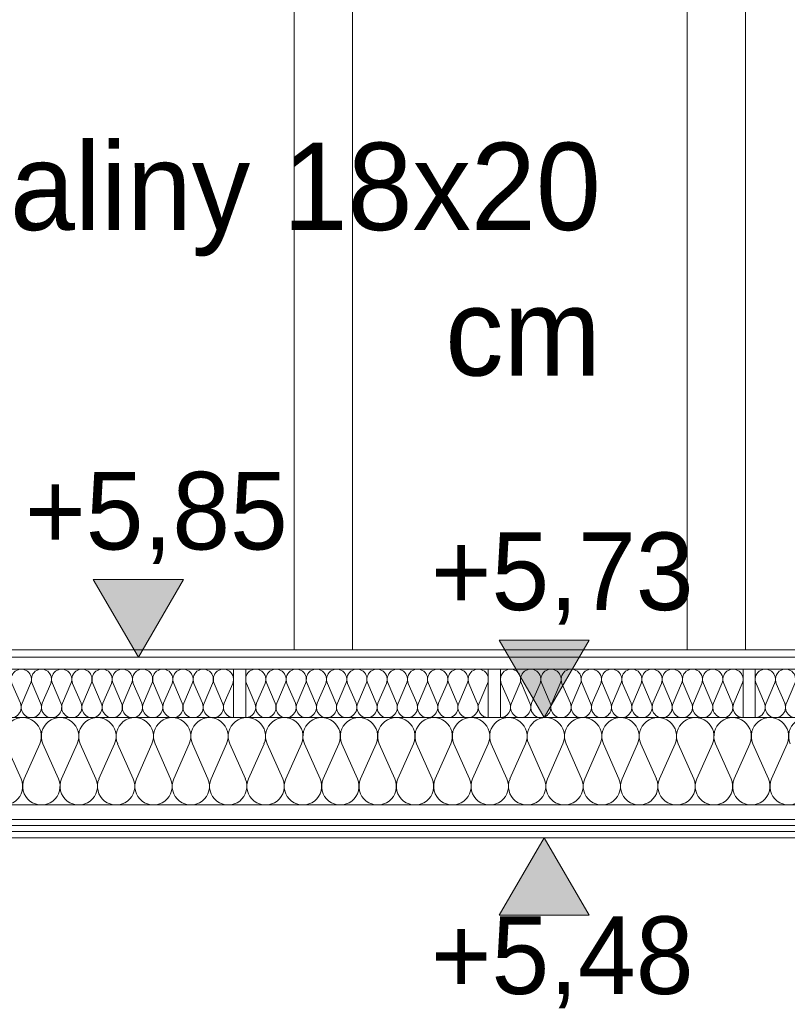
# Model space of a CAD drawing. Extents: x -723047 to -356759, y -30024 to 53940.
# Tile 88 of 107: x -603211 to -601629, y -7191 to -5161. Entities that reach past the tile are written whole.
import ezdxf

# ---------------------------------------------------------------- set-up
doc = ezdxf.new("R2010")
doc.units = 0
doc.header["$MEASUREMENT"] = 0
doc.layers.add('Arch ocieplenie', color=7, linetype='Continuous')
doc.layers.add('INWENT WYMIARY', color=7, linetype='Continuous')
for name, color, linetype, lineweight, true_color in [('Arch ocieplenie_Nr_Pióra__44', 7, 'Continuous', 13, 0x029e21), ('Arch stropy_Nr_Pióra__29', 7, 'Continuous', 9, 0x3dad99), ('Arch stropy_Nr_Pióra__9', 7, 'Continuous', 13, 0x3dad99), ('INWENT KONST. DREWNIANA_Nr_Pióra__102', 7, 'Continuous', 9, 0xb4b4b4)]:
    doc.layers.add(name, color=color, linetype=linetype, lineweight=lineweight, true_color=true_color)
for name, color, linetype, lineweight in [('INWENT KONST. DREWNIANA_Nr_Pióra__21', 7, 'Continuous', 9), ('INWENT OPISY_Nr_Pióra__21', 7, 'Continuous', 9), ('INWENT WYMIARY_Nr_Pióra__21', 7, 'Continuous', 9)]:
    doc.layers.add(name, color=color, linetype=linetype, lineweight=lineweight)
doc.styles.add('GENERATED_STYLE_2', font='txt')
doc.styles.add('GENERATED_STYLE_5', font='txt')
doc.dimstyles.new('GENERATED_STYLE__1', dxfattribs={"dimtxt": 160.000002, "dimasz": 91.2, "dimexe": 0.18, "dimexo": 0, "dimgap": 0.09, "dimtad": 1, "dimtih": 1, "dimtoh": 1, "dimdec": 0, "dimlfac": 0.1, "dimzin": 0, "dimdsep": 46, "dimtxsty": 'GENERATED_STYLE_2', "dimblk": 'ARROWHEAD_2', "dimblk1": 'ARROWHEAD_2', "dimblk2": 'ARROWHEAD_2', "dimcen": 0.09, "dimclrd": 7, "dimclre": 7, "dimclrt": 7, "dimazin": 0, "dimtfac": 1, "dimtdec": 4, "dimtmove": 0, "dimatfit": 3, "dimfxl": 0, "dimtolj": 1, "dimtzin": 0, "dimarcsym": 0})
doc.dimstyles.new('GENERATED_STYLE__10', dxfattribs={"dimtxt": 0.18, "dimasz": 182.4, "dimexe": 0.18, "dimexo": 0.0625, "dimgap": 0.09, "dimtad": 0, "dimtih": 1, "dimtoh": 1, "dimdec": 4, "dimzin": 0, "dimdsep": 46, "dimcen": 0.09, "dimadec": 0, "dimazin": 0, "dimtfac": 1, "dimtdec": 4, "dimtmove": 0, "dimatfit": 3, "dimldrblk": 'ARROWHEAD_5', "dimfxl": 0, "dimtolj": 1, "dimtzin": 0, "dimarcsym": 0})

# ---------------------------------------------------------------- blocks, each defined once
blk = doc.blocks.new('Izolacja cieplna 14_37', base_point=(-601695.2, -6599.6))
at = {"layer": 'Arch ocieplenie_Nr_Pióra__44', "linetype": 'Continuous'}
for p, q in [((-601693.4, -6529.4), (-601676.1, -6569.8)), ((-601672.6, -6569.8), (-601655.3, -6529.4)), ((-601651.8, -6529.4), (-601634.4, -6569.8)), ((-601630.9, -6569.8), (-601613.6, -6529.4)), ((-601610.1, -6529.4), (-601592.8, -6569.8)), ((-601589.3, -6569.8), (-601571.9, -6529.4)), ((-601568.4, -6529.4), (-601551.1, -6569.8)), ((-601547.6, -6569.8), (-601530.3, -6529.4)), ((-601526.8, -6529.4), (-601509.4, -6569.8)), ((-601505.9, -6569.8), (-601488.6, -6529.4)), ((-601485.1, -6529.4), (-601467.8, -6569.8)), ((-601464.3, -6569.8), (-601446.9, -6529.4)), ((-601443.4, -6529.4), (-601426.1, -6569.8)), ((-601422.6, -6569.8), (-601405.3, -6529.4)), ((-601401.8, -6529.4), (-601384.4, -6569.8)), ((-601380.9, -6569.8), (-601363.6, -6529.4)), ((-601360.1, -6529.4), (-601342.8, -6569.8)), ((-601339.3, -6569.8), (-601321.9, -6529.4)), ((-601318.4, -6529.4), (-601301.1, -6569.8)), ((-601297.6, -6569.8), (-601280.3, -6529.4)), ((-601276.8, -6529.4), (-601259.4, -6569.8)), ((-601255.9, -6569.8), (-601238.6, -6529.4)), ((-601235.1, -6529.4), (-601217.8, -6569.8)), ((-601214.3, -6569.8), (-601196.9, -6529.4))]:
    blk.add_line(p, q, dxfattribs=at)
for centre, start_param, end_param in [((-601674.4, -6520.9), 4.299595, 8.266775), ((-601632.7, -6520.9), 4.299595, 8.266775), ((-601591, -6520.9), 4.299595, 8.266775), ((-601549.4, -6520.9), 4.299595, 8.266775), ((-601507.7, -6520.9), 4.299595, 8.266775), ((-601466, -6520.9), 4.299595, 8.266775), ((-601424.4, -6520.9), 4.299595, 8.266775), ((-601382.7, -6520.9), 4.299595, 8.266775), ((-601341, -6520.9), 4.299595, 8.266775), ((-601299.4, -6520.9), 4.299595, 8.266775), ((-601257.7, -6520.9), 4.299595, 8.266775), ((-601216, -6520.9), 4.299595, 8.266775), ((-601695.2, -6578.3), 3.141593, 5.125182), ((-601653.5, -6578.3), 1.158004, 5.125183), ((-601611.9, -6578.3), 1.158004, 5.125183), ((-601570.2, -6578.3), 1.158004, 5.125183), ((-601528.5, -6578.3), 1.158004, 5.125183), ((-601486.9, -6578.3), 1.158004, 5.125183), ((-601445.2, -6578.3), 1.158004, 5.125183), ((-601403.5, -6578.3), 1.158004, 5.125183), ((-601361.9, -6578.3), 1.158004, 5.125183), ((-601320.2, -6578.3), 1.158004, 5.125183), ((-601278.5, -6578.3), 1.158004, 5.125183), ((-601236.9, -6578.3), 1.158004, 5.125183), ((-601195.2, -6578.3), 1.158004, 3.141593)]:
    blk.add_ellipse(centre, major_axis=(0, 21.3), ratio=0.979571, start_param=start_param, end_param=end_param, dxfattribs=at)
blk = doc.blocks.new('Izolacja cieplna 14_38', base_point=(-602220.2, -6599.6))
at = {"layer": 'Arch ocieplenie_Nr_Pióra__44', "linetype": 'Continuous'}
for p, q in [((-602218.4, -6529.4), (-602201.1, -6569.8)), ((-602197.6, -6569.8), (-602180.3, -6529.4)), ((-602176.8, -6529.4), (-602159.4, -6569.8)), ((-602155.9, -6569.8), (-602138.6, -6529.4)), ((-602135.1, -6529.4), (-602117.8, -6569.8)), ((-602114.3, -6569.8), (-602096.9, -6529.4)), ((-602093.4, -6529.4), (-602076.1, -6569.8)), ((-602072.6, -6569.8), (-602055.3, -6529.4)), ((-602051.8, -6529.4), (-602034.4, -6569.8)), ((-602030.9, -6569.8), (-602013.6, -6529.4)), ((-602010.1, -6529.4), (-601992.8, -6569.8)), ((-601989.3, -6569.8), (-601971.9, -6529.4)), ((-601968.4, -6529.4), (-601951.1, -6569.8)), ((-601947.6, -6569.8), (-601930.3, -6529.4)), ((-601926.8, -6529.4), (-601909.4, -6569.8)), ((-601905.9, -6569.8), (-601888.6, -6529.4)), ((-601885.1, -6529.4), (-601867.8, -6569.8)), ((-601864.3, -6569.8), (-601846.9, -6529.4)), ((-601843.4, -6529.4), (-601826.1, -6569.8)), ((-601822.6, -6569.8), (-601805.3, -6529.4)), ((-601801.8, -6529.4), (-601784.4, -6569.8)), ((-601780.9, -6569.8), (-601763.6, -6529.4)), ((-601760.1, -6529.4), (-601742.8, -6569.8)), ((-601739.3, -6569.8), (-601721.9, -6529.4))]:
    blk.add_line(p, q, dxfattribs=at)
for centre, start_param, end_param in [((-602199.4, -6520.9), 4.299595, 8.266775), ((-602157.7, -6520.9), 4.299595, 8.266775), ((-602116, -6520.9), 4.299595, 8.266775), ((-602074.4, -6520.9), 4.299595, 8.266775), ((-602032.7, -6520.9), 4.299595, 8.266775), ((-601991, -6520.9), 4.299595, 8.266775), ((-601949.4, -6520.9), 4.299595, 8.266775), ((-601907.7, -6520.9), 4.299595, 8.266775), ((-601866, -6520.9), 4.299595, 8.266775), ((-601824.4, -6520.9), 4.299595, 8.266775), ((-601782.7, -6520.9), 4.299595, 8.266775), ((-601741, -6520.9), 4.299595, 8.266775), ((-602220.2, -6578.3), 3.141593, 5.125182), ((-602178.5, -6578.3), 1.158004, 5.125183), ((-602136.9, -6578.3), 1.158004, 5.125183), ((-602095.2, -6578.3), 1.158004, 5.125183), ((-602053.5, -6578.3), 1.158004, 5.125183), ((-602011.9, -6578.3), 1.158004, 5.125183), ((-601970.2, -6578.3), 1.158004, 5.125183), ((-601928.5, -6578.3), 1.158004, 5.125183), ((-601886.9, -6578.3), 1.158004, 5.125183), ((-601845.2, -6578.3), 1.158004, 5.125183), ((-601803.5, -6578.3), 1.158004, 5.125183), ((-601761.9, -6578.3), 1.158004, 5.125183), ((-601720.2, -6578.3), 1.158004, 3.141593)]:
    blk.add_ellipse(centre, major_axis=(0, 21.3), ratio=0.979571, start_param=start_param, end_param=end_param, dxfattribs=at)
blk = doc.blocks.new('Izolacja cieplna 14_39', base_point=(-602745.2, -6599.6))
at = {"layer": 'Arch ocieplenie_Nr_Pióra__44', "linetype": 'Continuous'}
for p, q in [((-602743.4, -6529.4), (-602726.1, -6569.8)), ((-602722.6, -6569.8), (-602705.3, -6529.4)), ((-602701.8, -6529.4), (-602684.4, -6569.8)), ((-602680.9, -6569.8), (-602663.6, -6529.4)), ((-602660.1, -6529.4), (-602642.8, -6569.8)), ((-602639.3, -6569.8), (-602621.9, -6529.4)), ((-602618.4, -6529.4), (-602601.1, -6569.8)), ((-602597.6, -6569.8), (-602580.3, -6529.4)), ((-602576.8, -6529.4), (-602559.4, -6569.8)), ((-602555.9, -6569.8), (-602538.6, -6529.4)), ((-602535.1, -6529.4), (-602517.8, -6569.8)), ((-602514.3, -6569.8), (-602496.9, -6529.4)), ((-602493.4, -6529.4), (-602476.1, -6569.8)), ((-602472.6, -6569.8), (-602455.3, -6529.4)), ((-602451.8, -6529.4), (-602434.4, -6569.8)), ((-602430.9, -6569.8), (-602413.6, -6529.4)), ((-602410.1, -6529.4), (-602392.8, -6569.8)), ((-602389.3, -6569.8), (-602371.9, -6529.4)), ((-602368.4, -6529.4), (-602351.1, -6569.8)), ((-602347.6, -6569.8), (-602330.3, -6529.4)), ((-602326.8, -6529.4), (-602309.4, -6569.8)), ((-602305.9, -6569.8), (-602288.6, -6529.4)), ((-602285.1, -6529.4), (-602267.8, -6569.8)), ((-602264.3, -6569.8), (-602246.9, -6529.4))]:
    blk.add_line(p, q, dxfattribs=at)
for centre, start_param, end_param in [((-602724.4, -6520.9), 4.299595, 8.266775), ((-602682.7, -6520.9), 4.299595, 8.266775), ((-602641, -6520.9), 4.299595, 8.266775), ((-602599.4, -6520.9), 4.299595, 8.266775), ((-602557.7, -6520.9), 4.299595, 8.266775), ((-602516, -6520.9), 4.299595, 8.266775), ((-602474.4, -6520.9), 4.299595, 8.266775), ((-602432.7, -6520.9), 4.299595, 8.266775), ((-602391, -6520.9), 4.299595, 8.266775), ((-602349.4, -6520.9), 4.299595, 8.266775), ((-602307.7, -6520.9), 4.299595, 8.266775), ((-602266, -6520.9), 4.299595, 8.266775), ((-602745.2, -6578.3), 3.141593, 5.125182), ((-602703.5, -6578.3), 1.158004, 5.125183), ((-602661.9, -6578.3), 1.158004, 5.125183), ((-602620.2, -6578.3), 1.158004, 5.125183), ((-602578.5, -6578.3), 1.158004, 5.125183), ((-602536.9, -6578.3), 1.158004, 5.125183), ((-602495.2, -6578.3), 1.158004, 5.125183), ((-602453.5, -6578.3), 1.158004, 5.125183), ((-602411.9, -6578.3), 1.158004, 5.125183), ((-602370.2, -6578.3), 1.158004, 5.125183), ((-602328.5, -6578.3), 1.158004, 5.125183), ((-602286.9, -6578.3), 1.158004, 5.125183), ((-602245.2, -6578.3), 1.158004, 3.141593)]:
    blk.add_ellipse(centre, major_axis=(0, 21.3), ratio=0.979571, start_param=start_param, end_param=end_param, dxfattribs=at)
blk = doc.blocks.new('Izolacja cieplna 14_40', base_point=(-603270.2, -6599.6))
at = {"layer": 'Arch ocieplenie_Nr_Pióra__44', "linetype": 'Continuous'}
for p, q in [((-603268.4, -6529.4), (-603251.1, -6569.8)), ((-603247.6, -6569.8), (-603230.3, -6529.4)), ((-603226.8, -6529.4), (-603209.4, -6569.8)), ((-603205.9, -6569.8), (-603188.6, -6529.4)), ((-603185.1, -6529.4), (-603167.8, -6569.8)), ((-603164.3, -6569.8), (-603146.9, -6529.4)), ((-603143.4, -6529.4), (-603126.1, -6569.8)), ((-603122.6, -6569.8), (-603105.3, -6529.4)), ((-603101.8, -6529.4), (-603084.4, -6569.8)), ((-603080.9, -6569.8), (-603063.6, -6529.4)), ((-603060.1, -6529.4), (-603042.8, -6569.8)), ((-603039.3, -6569.8), (-603021.9, -6529.4)), ((-603018.4, -6529.4), (-603001.1, -6569.8)), ((-602997.6, -6569.8), (-602980.3, -6529.4)), ((-602976.8, -6529.4), (-602959.4, -6569.8)), ((-602955.9, -6569.8), (-602938.6, -6529.4)), ((-602935.1, -6529.4), (-602917.8, -6569.8)), ((-602914.3, -6569.8), (-602896.9, -6529.4)), ((-602893.4, -6529.4), (-602876.1, -6569.8)), ((-602872.6, -6569.8), (-602855.3, -6529.4)), ((-602851.8, -6529.4), (-602834.4, -6569.8)), ((-602830.9, -6569.8), (-602813.6, -6529.4)), ((-602810.1, -6529.4), (-602792.8, -6569.8)), ((-602789.3, -6569.8), (-602771.9, -6529.4))]:
    blk.add_line(p, q, dxfattribs=at)
for centre, start_param, end_param in [((-603249.4, -6520.9), 4.299595, 8.266775), ((-603207.7, -6520.9), 4.299595, 8.266775), ((-603166, -6520.9), 4.299595, 8.266775), ((-603124.4, -6520.9), 4.299595, 8.266775), ((-603082.7, -6520.9), 4.299595, 8.266775), ((-603041, -6520.9), 4.299595, 8.266775), ((-602999.4, -6520.9), 4.299595, 8.266775), ((-602957.7, -6520.9), 4.299595, 8.266775), ((-602916, -6520.9), 4.299595, 8.266775), ((-602874.4, -6520.9), 4.299595, 8.266775), ((-602832.7, -6520.9), 4.299595, 8.266775), ((-602791, -6520.9), 4.299595, 8.266775), ((-603270.2, -6578.3), 3.141593, 5.125182), ((-603228.5, -6578.3), 1.158004, 5.125183), ((-603186.9, -6578.3), 1.158004, 5.125183), ((-603145.2, -6578.3), 1.158004, 5.125183), ((-603103.5, -6578.3), 1.158004, 5.125183), ((-603061.9, -6578.3), 1.158004, 5.125183), ((-603020.2, -6578.3), 1.158004, 5.125183), ((-602978.5, -6578.3), 1.158004, 5.125183), ((-602936.9, -6578.3), 1.158004, 5.125183), ((-602895.2, -6578.3), 1.158004, 5.125183), ((-602853.5, -6578.3), 1.158004, 5.125183), ((-602811.9, -6578.3), 1.158004, 5.125183), ((-602770.2, -6578.3), 1.158004, 3.141593)]:
    blk.add_ellipse(centre, major_axis=(0, 21.3), ratio=0.979571, start_param=start_param, end_param=end_param, dxfattribs=at)
blk = doc.blocks.new('Izolacja cieplna 14_59', base_point=(-604090.2, -6779.6))
at = {"layer": 'Arch ocieplenie_Nr_Pióra__44', "linetype": 'Continuous'}
for p, q in [((-603240, -6653.3), (-603207.9, -6726)), ((-603201.5, -6726), (-603169.4, -6653.3)), ((-603163, -6653.3), (-603130.9, -6726)), ((-603124.5, -6726), (-603092.4, -6653.3)), ((-603086, -6653.3), (-603053.9, -6726)), ((-603047.5, -6726), (-603015.4, -6653.3)), ((-603009, -6653.3), (-602976.9, -6726)), ((-602970.5, -6726), (-602938.4, -6653.3)), ((-602932, -6653.3), (-602899.9, -6726)), ((-602893.5, -6726), (-602861.4, -6653.3)), ((-602855, -6653.3), (-602822.9, -6726)), ((-602816.5, -6726), (-602784.4, -6653.3)), ((-602778, -6653.3), (-602745.9, -6726)), ((-602739.5, -6726), (-602707.4, -6653.3)), ((-602701, -6653.3), (-602668.9, -6726)), ((-602662.5, -6726), (-602630.4, -6653.3)), ((-602624, -6653.3), (-602591.9, -6726)), ((-602585.5, -6726), (-602553.4, -6653.3)), ((-602547, -6653.3), (-602514.9, -6726)), ((-602508.5, -6726), (-602476.4, -6653.3)), ((-602470, -6653.3), (-602437.9, -6726)), ((-602431.5, -6726), (-602399.4, -6653.3)), ((-602393, -6653.3), (-602360.9, -6726)), ((-602354.5, -6726), (-602322.4, -6653.3)), ((-602316, -6653.3), (-602283.9, -6726)), ((-602277.5, -6726), (-602245.4, -6653.3)), ((-602239, -6653.3), (-602206.9, -6726)), ((-602200.5, -6726), (-602168.4, -6653.3)), ((-602162, -6653.3), (-602129.9, -6726)), ((-602123.5, -6726), (-602091.4, -6653.3)), ((-602085, -6653.3), (-602052.9, -6726)), ((-602046.5, -6726), (-602014.4, -6653.3)), ((-602008, -6653.3), (-601975.9, -6726)), ((-601969.5, -6726), (-601937.4, -6653.3)), ((-601931, -6653.3), (-601898.9, -6726)), ((-601892.5, -6726), (-601860.4, -6653.3)), ((-601854, -6653.3), (-601821.9, -6726)), ((-601815.5, -6726), (-601783.4, -6653.3)), ((-601777, -6653.3), (-601744.9, -6726)), ((-601738.5, -6726), (-601706.4, -6653.3)), ((-601700, -6653.3), (-601667.9, -6726)), ((-601661.5, -6726), (-601629.4, -6653.3))]:
    blk.add_line(p, q, dxfattribs=at)
for centre, start_param, end_param in [((-603204.7, -6637.9), 5.870392, 9.837571), ((-603127.7, -6637.9), 5.870392, 9.837571), ((-603050.7, -6637.9), 5.870392, 9.837571), ((-602973.7, -6637.9), 5.870392, 9.837571), ((-602896.7, -6637.9), 5.870392, 9.837571), ((-602819.7, -6637.9), 5.870392, 9.837571), ((-602742.7, -6637.9), 5.870392, 9.837571), ((-602665.7, -6637.9), 5.870392, 9.837571), ((-602588.7, -6637.9), 5.870392, 9.837571), ((-602511.7, -6637.9), 5.870392, 9.837571), ((-602434.7, -6637.9), 5.870392, 9.837571), ((-602357.7, -6637.9), 5.870392, 9.837571), ((-602280.7, -6637.9), 5.870392, 9.837571), ((-602203.7, -6637.9), 5.870392, 9.837571), ((-602126.7, -6637.9), 5.870392, 9.837571), ((-602049.7, -6637.9), 5.870392, 9.837571), ((-601972.7, -6637.9), 5.870392, 9.837571), ((-601895.7, -6637.9), 5.870392, 9.837571), ((-601818.7, -6637.9), 5.870392, 9.837571), ((-601741.7, -6637.9), 5.870392, 9.837571), ((-601664.7, -6637.9), 5.870392, 9.837571), ((-601587.7, -6637.9), 5.870392, 9.837571), ((-603243.2, -6741.3), 2.7288, 6.695979), ((-603166.2, -6741.3), 2.7288, 6.695979), ((-603089.2, -6741.3), 2.7288, 6.695979), ((-603012.2, -6741.3), 2.7288, 6.695979), ((-602935.2, -6741.3), 2.7288, 6.695979), ((-602858.2, -6741.3), 2.7288, 6.695979), ((-602781.2, -6741.3), 2.7288, 6.695979), ((-602704.2, -6741.3), 2.7288, 6.695979), ((-602627.2, -6741.3), 2.7288, 6.695979), ((-602550.2, -6741.3), 2.7288, 6.695979), ((-602473.2, -6741.3), 2.7288, 6.695979), ((-602396.2, -6741.3), 2.7288, 6.695979), ((-602319.2, -6741.3), 2.7288, 6.695979), ((-602242.2, -6741.3), 2.7288, 6.695979), ((-602165.2, -6741.3), 2.7288, 6.695979), ((-602088.2, -6741.3), 2.7288, 6.695979), ((-602011.2, -6741.3), 2.7288, 6.695979), ((-601934.2, -6741.3), 2.7288, 6.695979), ((-601857.2, -6741.3), 2.7288, 6.695979), ((-601780.2, -6741.3), 2.7288, 6.695979), ((-601703.2, -6741.3), 2.7288, 6.695979), ((-601626.2, -6741.3), 2.7288, 6.695979)]:
    blk.add_ellipse(centre, major_axis=(38.5, 0), ratio=0.994339, start_param=start_param, end_param=end_param, dxfattribs=at)
blk = doc.blocks.new('*D930')
at = {"layer": 'INWENT WYMIARY_Nr_Pióra__21', "linetype": 'Continuous'}
for p, q in [((-595435.2, -265.1), (-595435.2, -85.1)), ((-594790.2, -265.1), (-594790.2, -85.1)), ((-595400.5, -115.1), (-595469.8, -235.1)), ((-594755.5, -115.1), (-594824.8, -235.1)), ((-595435.2, -175.1), (-594790.2, -175.1))]:
    blk.add_line(p, q, dxfattribs=at)
at = {"layer": 'INWENT WYMIARY_Nr_Pióra__21', "char_height": 160, "attachment_point": 7, "style": 'GENERATED_STYLE_2'}
for s, insert in [('{12}', (-610557.6, 40.9)), ('{12}', (-609862.6, 40.9)), ('{12}', (-609152.6, 40.9)), ('{12}', (-608427.6, 40.9)), ('{12}', (-607587.6, 40.9)), ('{12}', (-606767.6, 40.9)), ('{12}', (-605947.6, 40.9)), ('{12}', (-605127.6, 40.9)), ('{12}', (-604297.6, 40.9)), ('{12}', (-603477.6, 40.9)), ('{12}', (-602687.6, 40.9)), ('{12}', (-601877.6, 40.9)), ('{12}', (-601077.6, 40.9)), ('{12}', (-595597.6, 40.9)), ('{12}', (-594832.6, 40.9)), ('{12}', (-594082.6, 40.9)), ('{12}', (-593332.6, 40.9)), ('{12}', (-592572.6, 40.9)), ('{16}', (-610919.7, -143.1)), ('{58}', (-610210.1, -143.1)), ('{59}', (-609507.6, -143.1)), ('{60}', (-608790.1, -143.1)), ('{72}', (-608007.6, -143.1)), ('{70}', (-607177.6, -143.1)), ('{70}', (-606357.6, -143.1)), ('{70}', (-605537.6, -143.1)), ('{71}', (-604712.6, -143.1)), ('{70}', (-603887.6, -143.1)), ('{67}', (-603082.6, -143.1)), ('{69}', (-602282.6, -143.1)), ('{68}', (-601477.6, -143.1)), ('{71}', (-600662.6, -143.1)), ('{12}', (-600050.5, -143.1)), ('{81}', (-599680.2, -143.1)), ('{12}', (-599120.5, -143.1)), ('{80}', (-598755.2, -143.1)), ('{12}', (-598200.5, -143.1)), ('{81}', (-597830.2, -143.1)), ('{12}', (-597270.5, -143.1)), ('{80}', (-596905.2, -143.1)), ('{12}', (-596350.5, -143.1)), ('{83}', (-595970.2, -143.1)), ('{65}', (-595215.1, -143.1)), ('{63}', (-594457.6, -143.1)), ('{63}', (-593707.6, -143.1)), ('{64}', (-592952.6, -143.1)), ('{20}', (-592175.5, -143.1))]:
    blk.add_mtext(s, dxfattribs=dict(at, insert=insert))
blk = doc.blocks.new('ARROWHEAD_2')
at = {"color": 0, "linetype": 'Continuous', "lineweight": 0}
for p, q in [((-0.378, -0.655), (0.378, 0.655)), ((0, 0), (-1, 0))]:
    blk.add_line(p, q, dxfattribs=at)
blk = doc.blocks.new('*D931')
at = {"layer": 'INWENT WYMIARY_Nr_Pióra__21', "linetype": 'Continuous'}
for p, q in [((-594790.2, -265.1), (-594790.2, -85.1)), ((-594670.2, -265.1), (-594670.2, -85.1)), ((-594755.5, -115.1), (-594824.8, -235.1)), ((-594635.5, -115.1), (-594704.8, -235.1)), ((-594790.2, -175.1), (-594670.2, -175.1))]:
    blk.add_line(p, q, dxfattribs=at)
at = {"layer": 'INWENT WYMIARY_Nr_Pióra__21', "char_height": 160, "attachment_point": 7, "style": 'GENERATED_STYLE_2'}
for s, insert in [('{12}', (-610557.6, 40.9)), ('{12}', (-609862.6, 40.9)), ('{12}', (-609152.6, 40.9)), ('{12}', (-608427.6, 40.9)), ('{12}', (-607587.6, 40.9)), ('{12}', (-606767.6, 40.9)), ('{12}', (-605947.6, 40.9)), ('{12}', (-605127.6, 40.9)), ('{12}', (-604297.6, 40.9)), ('{12}', (-603477.6, 40.9)), ('{12}', (-602687.6, 40.9)), ('{12}', (-601877.6, 40.9)), ('{12}', (-601077.6, 40.9)), ('{12}', (-595597.6, 40.9)), ('{12}', (-594832.6, 40.9)), ('{12}', (-594082.6, 40.9)), ('{12}', (-593332.6, 40.9)), ('{12}', (-592572.6, 40.9)), ('{16}', (-610919.7, -143.1)), ('{58}', (-610210.1, -143.1)), ('{59}', (-609507.6, -143.1)), ('{60}', (-608790.1, -143.1)), ('{72}', (-608007.6, -143.1)), ('{70}', (-607177.6, -143.1)), ('{70}', (-606357.6, -143.1)), ('{70}', (-605537.6, -143.1)), ('{71}', (-604712.6, -143.1)), ('{70}', (-603887.6, -143.1)), ('{67}', (-603082.6, -143.1)), ('{69}', (-602282.6, -143.1)), ('{68}', (-601477.6, -143.1)), ('{71}', (-600662.6, -143.1)), ('{12}', (-600050.5, -143.1)), ('{81}', (-599680.2, -143.1)), ('{12}', (-599120.5, -143.1)), ('{80}', (-598755.2, -143.1)), ('{12}', (-598200.5, -143.1)), ('{81}', (-597830.2, -143.1)), ('{12}', (-597270.5, -143.1)), ('{80}', (-596905.2, -143.1)), ('{12}', (-596350.5, -143.1)), ('{83}', (-595970.2, -143.1)), ('{65}', (-595215.1, -143.1)), ('{63}', (-594457.6, -143.1)), ('{63}', (-593707.6, -143.1)), ('{64}', (-592952.6, -143.1)), ('{20}', (-592175.5, -143.1))]:
    blk.add_mtext(s, dxfattribs=dict(at, insert=insert))
blk = doc.blocks.new('*D932')
at = {"layer": 'INWENT WYMIARY_Nr_Pióra__21', "linetype": 'Continuous'}
for p, q in [((-594670.2, -265.1), (-594670.2, -85.1)), ((-594040.2, -265.1), (-594040.2, -85.1)), ((-594635.5, -115.1), (-594704.8, -235.1)), ((-594005.5, -115.1), (-594074.8, -235.1)), ((-594670.2, -175.1), (-594040.2, -175.1))]:
    blk.add_line(p, q, dxfattribs=at)
at = {"layer": 'INWENT WYMIARY_Nr_Pióra__21', "char_height": 160, "attachment_point": 7, "style": 'GENERATED_STYLE_2'}
for s, insert in [('{12}', (-610557.6, 40.9)), ('{12}', (-609862.6, 40.9)), ('{12}', (-609152.6, 40.9)), ('{12}', (-608427.6, 40.9)), ('{12}', (-607587.6, 40.9)), ('{12}', (-606767.6, 40.9)), ('{12}', (-605947.6, 40.9)), ('{12}', (-605127.6, 40.9)), ('{12}', (-604297.6, 40.9)), ('{12}', (-603477.6, 40.9)), ('{12}', (-602687.6, 40.9)), ('{12}', (-601877.6, 40.9)), ('{12}', (-601077.6, 40.9)), ('{12}', (-595597.6, 40.9)), ('{12}', (-594832.6, 40.9)), ('{12}', (-594082.6, 40.9)), ('{12}', (-593332.6, 40.9)), ('{12}', (-592572.6, 40.9)), ('{16}', (-610919.7, -143.1)), ('{58}', (-610210.1, -143.1)), ('{59}', (-609507.6, -143.1)), ('{60}', (-608790.1, -143.1)), ('{72}', (-608007.6, -143.1)), ('{70}', (-607177.6, -143.1)), ('{70}', (-606357.6, -143.1)), ('{70}', (-605537.6, -143.1)), ('{71}', (-604712.6, -143.1)), ('{70}', (-603887.6, -143.1)), ('{67}', (-603082.6, -143.1)), ('{69}', (-602282.6, -143.1)), ('{68}', (-601477.6, -143.1)), ('{71}', (-600662.6, -143.1)), ('{12}', (-600050.5, -143.1)), ('{81}', (-599680.2, -143.1)), ('{12}', (-599120.5, -143.1)), ('{80}', (-598755.2, -143.1)), ('{12}', (-598200.5, -143.1)), ('{81}', (-597830.2, -143.1)), ('{12}', (-597270.5, -143.1)), ('{80}', (-596905.2, -143.1)), ('{12}', (-596350.5, -143.1)), ('{83}', (-595970.2, -143.1)), ('{65}', (-595215.1, -143.1)), ('{63}', (-594457.6, -143.1)), ('{63}', (-593707.6, -143.1)), ('{64}', (-592952.6, -143.1)), ('{20}', (-592175.5, -143.1))]:
    blk.add_mtext(s, dxfattribs=dict(at, insert=insert))
blk = doc.blocks.new('*D933')
at = {"layer": 'INWENT WYMIARY_Nr_Pióra__21', "linetype": 'Continuous'}
for p, q in [((-594040.2, -265.1), (-594040.2, -85.1)), ((-593920.2, -265.1), (-593920.2, -85.1)), ((-594005.5, -115.1), (-594074.8, -235.1)), ((-593885.5, -115.1), (-593954.8, -235.1)), ((-594040.2, -175.1), (-593920.2, -175.1))]:
    blk.add_line(p, q, dxfattribs=at)
at = {"layer": 'INWENT WYMIARY_Nr_Pióra__21', "char_height": 160, "attachment_point": 7, "style": 'GENERATED_STYLE_2'}
for s, insert in [('{12}', (-610557.6, 40.9)), ('{12}', (-609862.6, 40.9)), ('{12}', (-609152.6, 40.9)), ('{12}', (-608427.6, 40.9)), ('{12}', (-607587.6, 40.9)), ('{12}', (-606767.6, 40.9)), ('{12}', (-605947.6, 40.9)), ('{12}', (-605127.6, 40.9)), ('{12}', (-604297.6, 40.9)), ('{12}', (-603477.6, 40.9)), ('{12}', (-602687.6, 40.9)), ('{12}', (-601877.6, 40.9)), ('{12}', (-601077.6, 40.9)), ('{12}', (-595597.6, 40.9)), ('{12}', (-594832.6, 40.9)), ('{12}', (-594082.6, 40.9)), ('{12}', (-593332.6, 40.9)), ('{12}', (-592572.6, 40.9)), ('{16}', (-610919.7, -143.1)), ('{58}', (-610210.1, -143.1)), ('{59}', (-609507.6, -143.1)), ('{60}', (-608790.1, -143.1)), ('{72}', (-608007.6, -143.1)), ('{70}', (-607177.6, -143.1)), ('{70}', (-606357.6, -143.1)), ('{70}', (-605537.6, -143.1)), ('{71}', (-604712.6, -143.1)), ('{70}', (-603887.6, -143.1)), ('{67}', (-603082.6, -143.1)), ('{69}', (-602282.6, -143.1)), ('{68}', (-601477.6, -143.1)), ('{71}', (-600662.6, -143.1)), ('{12}', (-600050.5, -143.1)), ('{81}', (-599680.2, -143.1)), ('{12}', (-599120.5, -143.1)), ('{80}', (-598755.2, -143.1)), ('{12}', (-598200.5, -143.1)), ('{81}', (-597830.2, -143.1)), ('{12}', (-597270.5, -143.1)), ('{80}', (-596905.2, -143.1)), ('{12}', (-596350.5, -143.1)), ('{83}', (-595970.2, -143.1)), ('{65}', (-595215.1, -143.1)), ('{63}', (-594457.6, -143.1)), ('{63}', (-593707.6, -143.1)), ('{64}', (-592952.6, -143.1)), ('{20}', (-592175.5, -143.1))]:
    blk.add_mtext(s, dxfattribs=dict(at, insert=insert))
blk = doc.blocks.new('*D934')
at = {"layer": 'INWENT WYMIARY_Nr_Pióra__21', "linetype": 'Continuous'}
for p, q in [((-593920.2, -265.1), (-593920.2, -85.1)), ((-593290.2, -265.1), (-593290.2, -85.1)), ((-593885.5, -115.1), (-593954.8, -235.1)), ((-593255.5, -115.1), (-593324.8, -235.1)), ((-593920.2, -175.1), (-593290.2, -175.1))]:
    blk.add_line(p, q, dxfattribs=at)
at = {"layer": 'INWENT WYMIARY_Nr_Pióra__21', "char_height": 160, "attachment_point": 7, "style": 'GENERATED_STYLE_2'}
for s, insert in [('{12}', (-610557.6, 40.9)), ('{12}', (-609862.6, 40.9)), ('{12}', (-609152.6, 40.9)), ('{12}', (-608427.6, 40.9)), ('{12}', (-607587.6, 40.9)), ('{12}', (-606767.6, 40.9)), ('{12}', (-605947.6, 40.9)), ('{12}', (-605127.6, 40.9)), ('{12}', (-604297.6, 40.9)), ('{12}', (-603477.6, 40.9)), ('{12}', (-602687.6, 40.9)), ('{12}', (-601877.6, 40.9)), ('{12}', (-601077.6, 40.9)), ('{12}', (-595597.6, 40.9)), ('{12}', (-594832.6, 40.9)), ('{12}', (-594082.6, 40.9)), ('{12}', (-593332.6, 40.9)), ('{12}', (-592572.6, 40.9)), ('{16}', (-610919.7, -143.1)), ('{58}', (-610210.1, -143.1)), ('{59}', (-609507.6, -143.1)), ('{60}', (-608790.1, -143.1)), ('{72}', (-608007.6, -143.1)), ('{70}', (-607177.6, -143.1)), ('{70}', (-606357.6, -143.1)), ('{70}', (-605537.6, -143.1)), ('{71}', (-604712.6, -143.1)), ('{70}', (-603887.6, -143.1)), ('{67}', (-603082.6, -143.1)), ('{69}', (-602282.6, -143.1)), ('{68}', (-601477.6, -143.1)), ('{71}', (-600662.6, -143.1)), ('{12}', (-600050.5, -143.1)), ('{81}', (-599680.2, -143.1)), ('{12}', (-599120.5, -143.1)), ('{80}', (-598755.2, -143.1)), ('{12}', (-598200.5, -143.1)), ('{81}', (-597830.2, -143.1)), ('{12}', (-597270.5, -143.1)), ('{80}', (-596905.2, -143.1)), ('{12}', (-596350.5, -143.1)), ('{83}', (-595970.2, -143.1)), ('{65}', (-595215.1, -143.1)), ('{63}', (-594457.6, -143.1)), ('{63}', (-593707.6, -143.1)), ('{64}', (-592952.6, -143.1)), ('{20}', (-592175.5, -143.1))]:
    blk.add_mtext(s, dxfattribs=dict(at, insert=insert))
blk = doc.blocks.new('*D935')
at = {"layer": 'INWENT WYMIARY_Nr_Pióra__21', "linetype": 'Continuous'}
for p, q in [((-593290.2, -265.1), (-593290.2, -85.1)), ((-593170.2, -265.1), (-593170.2, -85.1)), ((-593255.5, -115.1), (-593324.8, -235.1)), ((-593135.5, -115.1), (-593204.8, -235.1)), ((-593290.2, -175.1), (-593170.2, -175.1))]:
    blk.add_line(p, q, dxfattribs=at)
at = {"layer": 'INWENT WYMIARY_Nr_Pióra__21', "char_height": 160, "attachment_point": 7, "style": 'GENERATED_STYLE_2'}
for s, insert in [('{12}', (-610557.6, 40.9)), ('{12}', (-609862.6, 40.9)), ('{12}', (-609152.6, 40.9)), ('{12}', (-608427.6, 40.9)), ('{12}', (-607587.6, 40.9)), ('{12}', (-606767.6, 40.9)), ('{12}', (-605947.6, 40.9)), ('{12}', (-605127.6, 40.9)), ('{12}', (-604297.6, 40.9)), ('{12}', (-603477.6, 40.9)), ('{12}', (-602687.6, 40.9)), ('{12}', (-601877.6, 40.9)), ('{12}', (-601077.6, 40.9)), ('{12}', (-595597.6, 40.9)), ('{12}', (-594832.6, 40.9)), ('{12}', (-594082.6, 40.9)), ('{12}', (-593332.6, 40.9)), ('{12}', (-592572.6, 40.9)), ('{16}', (-610919.7, -143.1)), ('{58}', (-610210.1, -143.1)), ('{59}', (-609507.6, -143.1)), ('{60}', (-608790.1, -143.1)), ('{72}', (-608007.6, -143.1)), ('{70}', (-607177.6, -143.1)), ('{70}', (-606357.6, -143.1)), ('{70}', (-605537.6, -143.1)), ('{71}', (-604712.6, -143.1)), ('{70}', (-603887.6, -143.1)), ('{67}', (-603082.6, -143.1)), ('{69}', (-602282.6, -143.1)), ('{68}', (-601477.6, -143.1)), ('{71}', (-600662.6, -143.1)), ('{12}', (-600050.5, -143.1)), ('{81}', (-599680.2, -143.1)), ('{12}', (-599120.5, -143.1)), ('{80}', (-598755.2, -143.1)), ('{12}', (-598200.5, -143.1)), ('{81}', (-597830.2, -143.1)), ('{12}', (-597270.5, -143.1)), ('{80}', (-596905.2, -143.1)), ('{12}', (-596350.5, -143.1)), ('{83}', (-595970.2, -143.1)), ('{65}', (-595215.1, -143.1)), ('{63}', (-594457.6, -143.1)), ('{63}', (-593707.6, -143.1)), ('{64}', (-592952.6, -143.1)), ('{20}', (-592175.5, -143.1))]:
    blk.add_mtext(s, dxfattribs=dict(at, insert=insert))
blk = doc.blocks.new('*D936')
at = {"layer": 'INWENT WYMIARY_Nr_Pióra__21', "linetype": 'Continuous'}
for p, q in [((-593170.2, -265.1), (-593170.2, -85.1)), ((-592530.2, -265.1), (-592530.2, -85.1)), ((-593135.5, -115.1), (-593204.8, -235.1)), ((-592495.5, -115.1), (-592564.8, -235.1)), ((-593170.2, -175.1), (-592530.2, -175.1))]:
    blk.add_line(p, q, dxfattribs=at)
at = {"layer": 'INWENT WYMIARY_Nr_Pióra__21', "char_height": 160, "attachment_point": 7, "style": 'GENERATED_STYLE_2'}
for s, insert in [('{12}', (-610557.6, 40.9)), ('{12}', (-609862.6, 40.9)), ('{12}', (-609152.6, 40.9)), ('{12}', (-608427.6, 40.9)), ('{12}', (-607587.6, 40.9)), ('{12}', (-606767.6, 40.9)), ('{12}', (-605947.6, 40.9)), ('{12}', (-605127.6, 40.9)), ('{12}', (-604297.6, 40.9)), ('{12}', (-603477.6, 40.9)), ('{12}', (-602687.6, 40.9)), ('{12}', (-601877.6, 40.9)), ('{12}', (-601077.6, 40.9)), ('{12}', (-595597.6, 40.9)), ('{12}', (-594832.6, 40.9)), ('{12}', (-594082.6, 40.9)), ('{12}', (-593332.6, 40.9)), ('{12}', (-592572.6, 40.9)), ('{16}', (-610919.7, -143.1)), ('{58}', (-610210.1, -143.1)), ('{59}', (-609507.6, -143.1)), ('{60}', (-608790.1, -143.1)), ('{72}', (-608007.6, -143.1)), ('{70}', (-607177.6, -143.1)), ('{70}', (-606357.6, -143.1)), ('{70}', (-605537.6, -143.1)), ('{71}', (-604712.6, -143.1)), ('{70}', (-603887.6, -143.1)), ('{67}', (-603082.6, -143.1)), ('{69}', (-602282.6, -143.1)), ('{68}', (-601477.6, -143.1)), ('{71}', (-600662.6, -143.1)), ('{12}', (-600050.5, -143.1)), ('{81}', (-599680.2, -143.1)), ('{12}', (-599120.5, -143.1)), ('{80}', (-598755.2, -143.1)), ('{12}', (-598200.5, -143.1)), ('{81}', (-597830.2, -143.1)), ('{12}', (-597270.5, -143.1)), ('{80}', (-596905.2, -143.1)), ('{12}', (-596350.5, -143.1)), ('{83}', (-595970.2, -143.1)), ('{65}', (-595215.1, -143.1)), ('{63}', (-594457.6, -143.1)), ('{63}', (-593707.6, -143.1)), ('{64}', (-592952.6, -143.1)), ('{20}', (-592175.5, -143.1))]:
    blk.add_mtext(s, dxfattribs=dict(at, insert=insert))
blk = doc.blocks.new('Wymiary_202', base_point=(-602130.2, -6847.1))
at = {"layer": 'INWENT WYMIARY_Nr_Pióra__21', "linetype": 'Continuous'}
blk.add_hatch(color=256, dxfattribs=at).paths.add_polyline_path([(-602130.2, -6847.1), (-602223, -7007.1), (-602037.4, -7007.1)], flags=0)
for p, q in [((-602130.2, -6847.1), (-602250.2, -6847.1)), ((-602130.2, -6847.1), (-602223, -7007.1)), ((-602130.2, -6847.1), (-602010.2, -6847.1)), ((-602037.4, -7007.1), (-602130.2, -6847.1)), ((-602223, -7007.1), (-602037.4, -7007.1))]:
    blk.add_line(p, q, dxfattribs=at)
at = {"layer": 'INWENT WYMIARY_Nr_Pióra__21', "insert": (-602363.6, -7199.1), "char_height": 160, "attachment_point": 7, "style": 'GENERATED_STYLE_2'}
blk.add_mtext('{+5,48}', dxfattribs=at)
blk = doc.blocks.new('Wymiary_203', base_point=(-602130.2, -6599.6))
at = {"layer": 'INWENT WYMIARY_Nr_Pióra__21', "linetype": 'Continuous'}
blk.add_hatch(color=256, dxfattribs=at).paths.add_polyline_path([(-602130.2, -6599.6), (-602223, -6439.6), (-602037.4, -6439.6)], flags=0)
for p, q in [((-602130.2, -6599.6), (-602223, -6439.6)), ((-602223, -6439.6), (-602037.4, -6439.6)), ((-602037.4, -6439.6), (-602130.2, -6599.6)), ((-602130.2, -6599.6), (-602250.2, -6599.6)), ((-602130.2, -6599.6), (-602010.2, -6599.6))]:
    blk.add_line(p, q, dxfattribs=at)
at = {"layer": 'INWENT WYMIARY_Nr_Pióra__21', "insert": (-602363.6, -6407.6), "char_height": 160, "attachment_point": 7, "style": 'GENERATED_STYLE_2'}
blk.add_mtext('{+5,73}', dxfattribs=at)
blk = doc.blocks.new('Wymiary_264', base_point=(-602966.4, -6474.6))
at = {"layer": 'INWENT WYMIARY_Nr_Pióra__21', "linetype": 'Continuous'}
blk.add_hatch(color=256, dxfattribs=at).paths.add_polyline_path([(-602966.4, -6474.6), (-603059.2, -6314.6), (-602873.6, -6314.6)], flags=0)
for p, q in [((-602966.4, -6474.6), (-603059.2, -6314.6)), ((-603059.2, -6314.6), (-602873.6, -6314.6)), ((-602873.6, -6314.6), (-602966.4, -6474.6)), ((-602966.4, -6474.6), (-603086.4, -6474.6)), ((-602966.4, -6474.6), (-602846.4, -6474.6))]:
    blk.add_line(p, q, dxfattribs=at)
at = {"layer": 'INWENT WYMIARY_Nr_Pióra__21', "insert": (-603199.8, -6282.6), "char_height": 160, "attachment_point": 7, "style": 'GENERATED_STYLE_2'}
blk.add_mtext('{+5,85}', dxfattribs=at)
blk = doc.blocks.new('ARROWHEAD_5')
at = {"color": 0, "linetype": 'Continuous', "lineweight": 0}
blk.add_line((0, 0), (-1, 0), dxfattribs=at)
blk.add_solid([(-1, 0.2679), (0, 0), (-1, -0.2679), (-1, 0.2679)], dxfattribs=at)

msp = doc.modelspace()

# ---------------------------------------------------------------- linework, layer by layer
at = {"layer": 'Arch stropy_Nr_Pióra__29', "linetype": 'Continuous'}
for p, q in [((-600360.2, -6809.6), (-603900.2, -6809.6)), ((-600360.2, -6822.1), (-603900.2, -6822.1)), ((-600360.2, -6834.6), (-603900.2, -6834.6)), ((-600360.2, -6847.1), (-603900.2, -6847.1))]:
    msp.add_line(p, q, dxfattribs=at)
at = {"layer": 'Arch stropy_Nr_Pióra__9', "linetype": 'Continuous'}
for p, q in [((-592210.2, -6474.6), (-610680.2, -6474.6)), ((-592210.2, -6499.6), (-610680.2, -6499.6)), ((-602770.2, -6499.6), (-602770.2, -6599.6)), ((-602745.2, -6499.6), (-602770.2, -6499.6)), ((-602745.2, -6599.6), (-602745.2, -6499.6)), ((-602245.2, -6499.6), (-602245.2, -6599.6)), ((-602220.2, -6499.6), (-602245.2, -6499.6)), ((-602220.2, -6599.6), (-602220.2, -6499.6)), ((-601720.2, -6499.6), (-601720.2, -6599.6)), ((-601695.2, -6499.6), (-601720.2, -6499.6)), ((-601695.2, -6599.6), (-601695.2, -6499.6)), ((-602770.2, -6599.6), (-602745.2, -6599.6)), ((-602245.2, -6599.6), (-602220.2, -6599.6)), ((-601720.2, -6599.6), (-601695.2, -6599.6))]:
    msp.add_line(p, q, dxfattribs=at)
at = {"layer": 'INWENT KONST. DREWNIANA_Nr_Pióra__102', "linetype": 'Continuous'}
for p, q in [((-602645.2, -6459.6), (-602645.2, -3914.6)), ((-602525.2, -6459.6), (-602525.2, -3914.6)), ((-601835.2, -6459.6), (-601835.2, -3914.6)), ((-601715.2, -6459.6), (-601715.2, -3914.6)), ((-604130.2, -6459.6), (-600210.2, -6459.6))]:
    msp.add_line(p, q, dxfattribs=at)
at = {"layer": 'INWENT KONST. DREWNIANA_Nr_Pióra__21', "linetype": 'Continuous'}
for p, q in [((-592210.2, -6599.6), (-610680.2, -6599.6)), ((-600320.2, -6779.6), (-603940.2, -6779.6))]:
    msp.add_line(p, q, dxfattribs=at)

# ---------------------------------------------------------------- block references
at = {"layer": 'Arch ocieplenie', "color": 104, "linetype": 'Continuous', "lineweight": 13, "true_color": 0x029e21}
for name, p in [('Izolacja cieplna 14_40', (-603270.2, -6599.6)), ('Izolacja cieplna 14_39', (-602745.2, -6599.6)), ('Izolacja cieplna 14_38', (-602220.2, -6599.6)), ('Izolacja cieplna 14_37', (-601695.2, -6599.6)), ('Izolacja cieplna 14_59', (-604090.2, -6779.6))]:
    msp.add_blockref(name, p, dxfattribs=at)
at = {"layer": 'INWENT WYMIARY', "linetype": 'Continuous'}
for name, p in [('Wymiary_264', (-602966.4, -6474.6)), ('Wymiary_203', (-602130.2, -6599.6)), ('Wymiary_202', (-602130.2, -6847.1))]:
    msp.add_blockref(name, p, dxfattribs=at)

# ---------------------------------------------------------------- texts
at = {"layer": 'INWENT OPISY_Nr_Pióra__21', "linetype": 'Continuous', "insert": (-602013.2, -5655.6), "char_height": 180, "width": 1882.17, "attachment_point": 6, "style": 'GENERATED_STYLE_5'}
msp.add_mtext('{podwaliny 18x20 cm}', dxfattribs=at)

# ---------------------------------------------------------------- dimensions: what is measured, and where the dimension line sits
at = {"layer": 'INWENT WYMIARY', "linetype": 'Continuous'}
for base, p1, p2, picture, middle in [((-610680.1857878, -175.1072024), (-595435.1857878, -1999.811866), (-594790.1857878, -6459.6148556), '*D930', (-595093.6689896, -63.1072007)), ((-610680.2, -175.1), (-594790.2, -6459.6), (-594670.2, -6459.6), '*D931', (-594711.2, 120.9)), ((-610680.2, -175.1), (-594670.2, -6459.6), (-594040.2, -6459.6), '*D932', (-594336.2, -63.1)), ((-610680.2, -175.1), (-594040.2, -6459.6), (-593920.2, -6459.6), '*D933', (-593961.2, 120.9)), ((-610680.2, -175.1), (-593920.2, -6459.6), (-593290.2, -6459.6), '*D934', (-593586.2, -63.1)), ((-610680.2, -175.1), (-593290.2, -6459.6), (-593170.2, -6459.6), '*D935', (-593211.2, 120.9)), ((-610680.2, -175.1), (-593170.2, -6459.6), (-592530.2, -1631), '*D936', (-592831.2, -63.1))]:
    dim = msp.add_linear_dim(base=base, p1=p1, p2=p2, dimstyle='GENERATED_STYLE__1', dxfattribs=at)
    dim.commit()
    dim.dimension.update_dxf_attribs({"geometry": picture, "text_midpoint": middle})

# ---------------------------------------------------------------- leaders
at = {"layer": 'INWENT OPISY_Nr_Pióra__21', "linetype": 'Continuous', "annotation_type": 0, "has_hookline": 1, "hookline_direction": 1, "text_width": 1337.1}
msp.add_leader([(-600140.2, -6689.6), (-600914.3, -5630.3), (-601396.2, -5630.3)], dimstyle='GENERATED_STYLE__10', dxfattribs=at)

doc.saveas('drawing.dxf')
